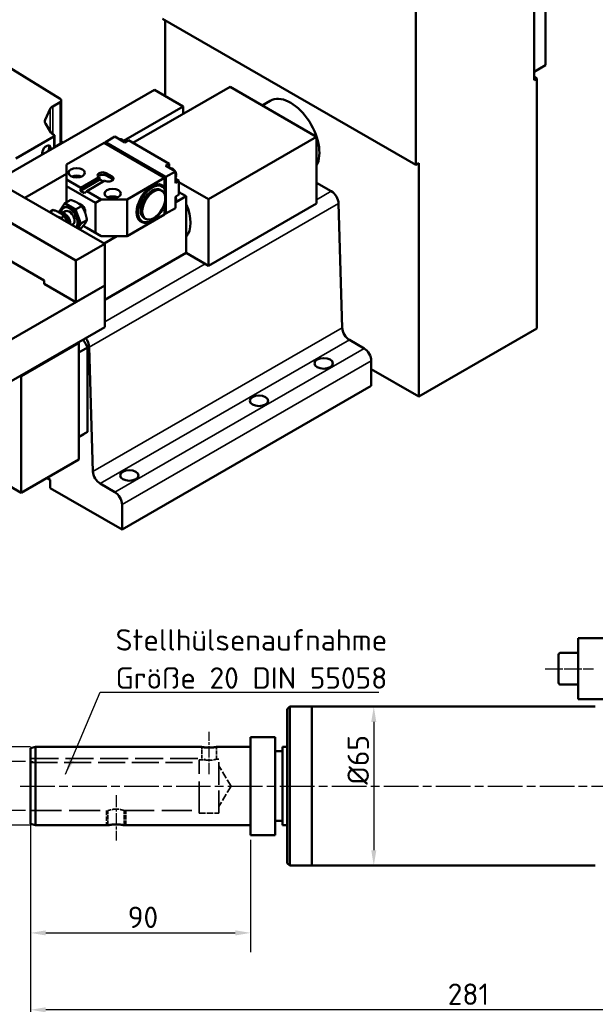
# Model space of a CAD drawing. Header units: millimetres. Extents: x 12 to 1472, y 12 to 1039.
# Tile 3 of 6: x 187 to 422, y 359 to 762. Entities that reach past the tile are written whole.
import ezdxf

# ---------------------------------------------------------------- set-up
doc = ezdxf.new("R2010")
doc.units = ezdxf.units.MM
doc.header["$LTSCALE"] = 2.5
doc.linetypes.add('CHAIN', pattern=[0.3543, 0.2362, -0.0295, 0.0591, -0.0295])
doc.linetypes.add('DASHED', pattern=[0.2067, 0.1654, -0.0413])
for name, color, linetype, lineweight in [('Bemaßung (ISO)', 7, 'Continuous', 25), ('Mittellinie (ISO)', 7, 'Continuous', 25), ('Sichtbar (ISO)', 7, 'Continuous', 50), ('Sichtbar schmal (ISO)', 7, 'Continuous', 35), ('Skizziergeometrie (ISO)', 7, 'Continuous', 25), ('Symbol (ISO)', 7, 'Continuous', 25), ('Verdeckt (ISO)', 7, 'DASHED', 35)]:
    doc.layers.add(name, color=color, linetype=linetype, lineweight=lineweight)
doc.styles.add('Notiztext (DIN)', font='isocpeur.ttf')
doc.dimstyles.new('Standard (DIN)', dxfattribs={"dimscale": 2.5, "dimtxt": 3.5, "dimasz": 2.5, "dimexe": 3.175, "dimexo": 0.8, "dimgap": 0.8, "dimtad": 1, "dimdec": 3, "dimrnd": 1e-08, "dimtxsty": 'Notiztext (DIN)', "dimcen": 0.09, "dimdle": 10, "dimclrd": 256, "dimclre": 256, "dimclrt": 256, "dimazin": 2, "dimtfac": 0.571429, "dimtdec": 3, "dimtmove": 0, "dimatfit": 3, "dimfxl": 1, "dimtolj": 1, "dimlwd": -1, "dimlwe": -1, "dimarcsym": 0})
doc.dimstyles.new('Standard - Methode 2a (DIN)$7', dxfattribs={"dimscale": 2.5, "dimtxt": 3.5, "dimasz": 2.5, "dimexe": 3.175, "dimexo": 0.8, "dimgap": 0.8, "dimtad": 1, "dimtih": 1, "dimtoh": 1, "dimrnd": 1e-08, "dimtxsty": 'Notiztext (DIN)', "dimcen": 0.09, "dimdle": 10, "dimclrd": 256, "dimclre": 256, "dimclrt": 256, "dimazin": 2, "dimtfac": 1, "dimtmove": 0, "dimatfit": 3, "dimfxl": 1, "dimtolj": 1, "dimlwd": -1, "dimlwe": -1, "dimarcsym": 0})

# ---------------------------------------------------------------- blocks, each defined once
blk = doc.blocks.new('*D13')
at = {"layer": 'Bemaßung (ISO)'}
for p, q in [((472.2, 472.77), (472.2, 349.22)), ((191.2, 438.2), (191.2, 349.22)), ((465.95, 357.16), (197.45, 357.16))]:
    blk.add_line(p, q, dxfattribs=at)
for points in [[(197.45, 358.2), (197.45, 356.12), (191.2, 357.16)], [(465.95, 358.2), (465.95, 356.12), (472.2, 357.16)]]:
    blk.add_solid(points, dxfattribs=at)
at = {"layer": 'Defpoints', "color": 0}
for p in [(472.2, 474.77), (191.2, 440.2), (191.2, 357.16)]:
    blk.add_point(p, dxfattribs=at)
at = {"layer": 'Bemaßung (ISO)', "insert": (361.83, 367.91), "char_height": 8.75, "attachment_point": 1, "style": 'Notiztext (DIN)'}
blk.add_mtext('\\A1;281', dxfattribs=at)
blk = doc.blocks.new('*D18')
at = {"layer": 'Bemaßung (ISO)'}
for p, q in [((191.2, 436.81), (191.2, 285.37)), ((727.2, 401.26), (727.2, 285.37)), ((720.95, 293.31), (197.45, 293.31))]:
    blk.add_line(p, q, dxfattribs=at)
for points in [[(197.45, 294.35), (197.45, 292.27), (191.2, 293.31)], [(720.95, 294.35), (720.95, 292.27), (727.2, 293.31)]]:
    blk.add_solid(points, dxfattribs=at)
at = {"layer": 'Defpoints', "color": 0}
for p in [(191.2, 438.81), (727.2, 403.26), (191.2, 293.31)]:
    blk.add_point(p, dxfattribs=at)
at = {"layer": 'Bemaßung (ISO)', "insert": (512.18, 304.06), "char_height": 8.75, "attachment_point": 1, "style": 'Notiztext (DIN)'}
blk.add_mtext('\\A1;536', dxfattribs=at)
blk = doc.blocks.new('*D21')
at = {"layer": 'Bemaßung (ISO)'}
blk.add_line((331.59, 474.84), (331.59, 422.34), dxfattribs=at)
for points in [[(330.55, 474.84), (332.63, 474.84), (331.59, 481.09)], [(330.55, 422.34), (332.63, 422.34), (331.59, 416.09)]]:
    blk.add_solid(points, dxfattribs=at)
at = {"layer": 'Defpoints', "color": 0}
for p in [(422.2, 481.09), (306.2, 416.09), (331.59, 416.09)]:
    blk.add_point(p, dxfattribs=at)
at = {"layer": 'Bemaßung (ISO)', "insert": (320.84, 449.18), "char_height": 8.75, "attachment_point": 1, "rotation": 90, "style": 'Notiztext (DIN)'}
blk.add_mtext('\\A1;Ø65', dxfattribs=at)
blk = doc.blocks.new('*D24')
at = {"layer": 'Bemaßung (ISO)'}
for p, q in [((1056.2, 560.59), (1056.2, 259.25)), ((191.2, 436.35), (191.2, 259.25)), ((197.45, 267.18), (1049.95, 267.18))]:
    blk.add_line(p, q, dxfattribs=at)
for points in [[(197.45, 268.22), (197.45, 266.14), (191.2, 267.18)], [(1049.95, 268.22), (1049.95, 266.14), (1056.2, 267.18)]]:
    blk.add_solid(points, dxfattribs=at)
at = {"layer": 'Defpoints', "color": 0}
for p in [(1056.2, 562.59), (191.2, 438.35), (1056.2, 267.18)]:
    blk.add_point(p, dxfattribs=at)
at = {"layer": 'Bemaßung (ISO)', "insert": (565, 277.94), "char_height": 8.75, "attachment_point": 1, "style": 'Notiztext (DIN)'}
blk.add_mtext('\\A1;ca. 865', dxfattribs=at)
blk = doc.blocks.new('*D26')
at = {"layer": 'Bemaßung (ISO)'}
for p, q in [((191.2, 462.05), (191.2, 380.65)), ((281.2, 426.59), (281.2, 380.65)), ((197.45, 388.59), (274.95, 388.59))]:
    blk.add_line(p, q, dxfattribs=at)
for points in [[(197.45, 389.63), (197.45, 387.55), (191.2, 388.59)], [(274.95, 389.63), (274.95, 387.55), (281.2, 388.59)]]:
    blk.add_solid(points, dxfattribs=at)
at = {"layer": 'Defpoints', "color": 0}
for p in [(191.2, 464.05), (281.2, 428.59), (281.2, 388.59)]:
    blk.add_point(p, dxfattribs=at)
at = {"layer": 'Bemaßung (ISO)', "insert": (230.95, 399.34), "char_height": 8.75, "attachment_point": 1, "style": 'Notiztext (DIN)'}
blk.add_mtext('\\A1;90', dxfattribs=at)
blk = doc.blocks.new('*D27')
at = {"layer": 'Bemaßung (ISO)'}
for p, q in [((178.11, 458.59), (178.11, 500.33)), ((189.2, 458.59), (170.17, 458.59)), ((178.11, 444.84), (178.11, 452.34)), ((189.2, 438.59), (170.17, 438.59))]:
    blk.add_line(p, q, dxfattribs=at)
for points in [[(177.07, 452.34), (179.15, 452.34), (178.11, 458.59)], [(177.07, 444.84), (179.15, 444.84), (178.11, 438.59)]]:
    blk.add_solid(points, dxfattribs=at)
at = {"layer": 'Defpoints', "color": 0}
for p in [(178.11, 458.59), (191.2, 458.59), (191.2, 438.59)]:
    blk.add_point(p, dxfattribs=at)
at = {"layer": 'Bemaßung (ISO)', "insert": (167.36, 471.21), "char_height": 8.75, "attachment_point": 1, "rotation": 90, "style": 'Notiztext (DIN)'}
blk.add_mtext('\\A1;Ø20\\fISOCPEUR|b0|i0;\\H5.0000;H7', dxfattribs=at)
blk = doc.blocks.new('*D28')
at = {"layer": 'Bemaßung (ISO)'}
for p, q in [((191.2, 464.59), (153.35, 464.59)), ((161.28, 458.34), (161.28, 438.84)), ((191.2, 432.59), (153.35, 432.59))]:
    blk.add_line(p, q, dxfattribs=at)
for points in [[(160.24, 458.34), (162.33, 458.34), (161.28, 464.59)], [(160.24, 438.84), (162.33, 438.84), (161.28, 432.59)]]:
    blk.add_solid(points, dxfattribs=at)
at = {"layer": 'Defpoints', "color": 0}
for p in [(193.2, 464.59), (161.28, 432.59), (193.2, 432.59)]:
    blk.add_point(p, dxfattribs=at)
at = {"layer": 'Bemaßung (ISO)', "insert": (150.53, 438.97), "char_height": 8.75, "attachment_point": 1, "rotation": 90, "style": 'Notiztext (DIN)'}
blk.add_mtext('\\A1;Ø32', dxfattribs=at)

msp = doc.modelspace()

# ---------------------------------------------------------------- linework, layer by layer
at = {"layer": 'Mittellinie (ISO)', "linetype": 'CHAIN', "ltscale": 8.756214}
msp.add_line((401.74684, 496.59078), (421.44684, 496.59078), dxfattribs=at)
at = {"layer": 'Mittellinie (ISO)', "linetype": 'CHAIN', "ltscale": 7.711679}
msp.add_line((264.19684, 453.49078), (264.19684, 470.84078), dxfattribs=at)
at = {"layer": 'Mittellinie (ISO)', "linetype": 'CHAIN', "ltscale": 23.990969}
msp.add_line((186.94684, 448.59078), (735.84911, 448.59078), dxfattribs=at)
at = {"layer": 'Mittellinie (ISO)', "linetype": 'CHAIN', "ltscale": 8.222835}
msp.add_line((226.19684, 444.84078), (226.19684, 426.34078), dxfattribs=at)
at = {"layer": 'Sichtbar (ISO)'}
for p, q in [((401.86036, 872.67706), (401.86036, 743.2321)), ((397.14632, 850.21292), (397.14632, 737.1189)), ((348.82735, 822.38788), (348.82735, 702.48097)), ((348.82735, 702.48097), (245.11836, 762.20301)), ((246.29687, 730.62036), (246.29687, 761.52435)), ((182.30371, 742.47402), (203.32763, 729.49099)), ((401.86036, 743.2321), (397.14632, 740.51746)), ((398.32483, 737.79756), (397.14632, 738.47622)), ((398.32483, 737.79756), (397.14632, 737.1189)), ((398.32483, 635.60417), (398.32483, 737.79756)), ((171.16678, 692.44576), (241.87745, 733.16533)), ((272.81338, 734.36087), (233.082, 711.4811)), ((253.66257, 726.37874), (241.87745, 733.16533)), ((272.81338, 734.36087), (308.16871, 714.00109)), ((203.77538, 728.83643), (203.77538, 711.80419)), ((285.9186, 726.81407), (289.24491, 728.72957)), ((199.23574, 725.37006), (197.1409, 720.86794)), ((203.28722, 728.15777), (200.31416, 726.44569)), ((229.26584, 712.3296), (253.66257, 726.37874)), ((253.66257, 723.33266), (253.66257, 726.37874)), ((197.25021, 719.42627), (199.56232, 715.76812)), ((200.76214, 714.0806), (185.17633, 705.10533)), ((200.53143, 714.89212), (200.76214, 714.75926)), ((201.00622, 714.41993), (201.00622, 709.62915)), ((221.84276, 711.84541), (225.67292, 714.05105)), ((229.73879, 711.70968), (225.67292, 714.05105)), ((229.73879, 711.70968), (231.21193, 712.558)), ((247.82894, 702.9889), (231.21193, 712.558)), ((308.16871, 714.00109), (263.97454, 688.55136)), ((308.16871, 714.00109), (308.16871, 686.74952)), ((201.00622, 709.81199), (203.28722, 711.12554)), ((203.77538, 712.18226), (204.57851, 711.6863)), ((205.93286, 702.68351), (221.25351, 711.50608)), ((221.25351, 711.50608), (246.00224, 697.25423)), ((221.37159, 711.43808), (221.90169, 711.74335)), ((246.5915, 697.59356), (221.84276, 711.84541)), ((221.84276, 711.84541), (221.84276, 711.70942)), ((246.53257, 697.55936), (221.90169, 711.74335)), ((205.93286, 696.57557), (205.93286, 702.68351)), ((246.3558, 702.14058), (247.82894, 702.9889)), ((250.42166, 699.7992), (246.3558, 702.14058)), ((247.82894, 701.29225), (247.82894, 702.9889)), ((348.82735, 702.48097), (350.00587, 703.15963)), ((350.00587, 703.15963), (350.00587, 607.77913)), ((188.88326, 689.07481), (205.93286, 698.89302)), ((188.88326, 689.07481), (205.93286, 698.89302)), ((205.93286, 696.57557), (211.82542, 693.18227)), ((205.93286, 693.85567), (205.93286, 696.57557)), ((211.57637, 691.96574), (219.56078, 696.56366)), ((211.82542, 693.18227), (219.22057, 697.44086)), ((219.56078, 696.56366), (219.22057, 697.44086)), ((220.98606, 695.7429), (219.56078, 696.56366)), ((222.16685, 699.13751), (224.52387, 697.78019)), ((224.52387, 696.75826), (222.16685, 698.11558)), ((246.00224, 697.25423), (230.6816, 688.43166)), ((246.00224, 697.25397), (246.53257, 697.55936)), ((246.00224, 693.24213), (246.00224, 697.25423)), ((246.53257, 682.70726), (246.53257, 697.55936)), ((246.5915, 697.59356), (250.42166, 699.7992)), ((246.5915, 682.6052), (246.5915, 697.59356)), ((250.42166, 695.09831), (250.42166, 699.7992)), ((251.8948, 695.94663), (250.42166, 696.79496)), ((250.52941, 698.30382), (250.71395, 698.43072)), ((250.71395, 697.88569), (250.52941, 697.75879)), ((250.52968, 698.30156), (250.6853, 698.21194)), ((180.30024, 694.01745), (221.54813, 670.26437)), ((217.71797, 687.06908), (205.93286, 693.85567)), ((205.93286, 687.23142), (205.93286, 693.85567)), ((211.57637, 691.96574), (211.82542, 693.18227)), ((221.5776, 696.08354), (214.18244, 691.82495)), ((244.32045, 692.31364), (244.90971, 691.97431)), ((246.29687, 686.86331), (246.29687, 692.31746)), ((250.42166, 695.09831), (251.8948, 695.94663)), ((251.8948, 690.36006), (251.8948, 695.94663)), ((251.8948, 695.50762), (263.97454, 688.55136)), ((314.22222, 691.74547), (308.16871, 695.23145)), ((213.25298, 691.00025), (211.57637, 691.96574)), ((214.18244, 691.82495), (213.25298, 691.00025)), ((214.18244, 691.82495), (220.07499, 688.43166)), ((220.07499, 688.43166), (217.71797, 687.06908)), ((230.6816, 688.43166), (220.07499, 688.43166)), ((230.6816, 673.44329), (230.6816, 688.43166)), ((250.42166, 689.51174), (251.8948, 690.36006)), ((250.42166, 684.81084), (250.42166, 689.51174)), ((250.52941, 688.08448), (250.71395, 688.21138)), ((254.84108, 689.73112), (250.65625, 687.32124)), ((251.8948, 691.42777), (254.84108, 689.73112)), ((254.84108, 689.73112), (254.84108, 677.80856)), ((263.97454, 688.55136), (263.97454, 661.29979)), ((168.51513, 687.23085), (209.76302, 663.47777)), ((205.19465, 686.80632), (202.98331, 683.65137)), ((205.0356, 685.22078), (204.68198, 685.01715)), ((205.19465, 686.80632), (207.62206, 688.20417)), ((209.61734, 684.25946), (205.19465, 686.80632)), ((209.61734, 684.25946), (212.04475, 685.65731)), ((211.82869, 678.55765), (209.61734, 684.25946)), ((217.71797, 674.80587), (217.71797, 687.06908)), ((246.00224, 682.26587), (246.00224, 686.02981)), ((246.5915, 682.6052), (250.42166, 684.81084)), ((250.71395, 687.66635), (250.52941, 687.53945)), ((250.52968, 688.08222), (250.6853, 687.9926)), ((308.16871, 686.74952), (263.97454, 661.29979)), ((318.67602, 635.92125), (317.1667, 686.76229)), ((200.48962, 684.09687), (199.29308, 683.40783)), ((202.99284, 683.62679), (202.46867, 683.32494)), ((202.46867, 683.32494), (202.99284, 683.62679)), ((202.98331, 683.65137), (203.28379, 682.8766)), ((204.91231, 681.55001), (203.71577, 680.86097)), ((204.32582, 682.6756), (203.78441, 682.67284)), ((205.52963, 683.54519), (204.01682, 682.67403)), ((246.00224, 682.26587), (230.6816, 673.44329)), ((237.66669, 680.75919), (238.25594, 680.41986)), ((246.00224, 682.40186), (246.53257, 682.70726)), ((246.47342, 682.67319), (246.5915, 682.6052)), ((208.57514, 678.25656), (208.1223, 677.99579)), ((210.48231, 676.63675), (211.82869, 678.55765)), ((211.12131, 676.26878), (212.04475, 676.80055)), ((211.82869, 678.55765), (214.25609, 679.9555)), ((212.77818, 677.64788), (213.25298, 677.37446)), ((212.77965, 677.64966), (217.71797, 674.80587)), ((213.25298, 677.37446), (214.18244, 676.83659)), ((220.07499, 673.44329), (214.18244, 676.83659)), ((241.01602, 679.83869), (240.72253, 679.66837)), ((254.84108, 677.80856), (254.84108, 666.56729)), ((217.71797, 674.80587), (220.07499, 673.44329)), ((230.6816, 673.44329), (220.07499, 673.44329)), ((226.55681, 673.44329), (221.29232, 670.41168)), ((221.54813, 670.26437), (209.76302, 663.47777)), ((221.54813, 670.26437), (221.54813, 653.23213)), ((196.7994, 655.27337), (181.47875, 664.09595)), ((254.84108, 666.56729), (221.54813, 647.39515)), ((263.97454, 661.29979), (254.83423, 666.56334)), ((209.76302, 663.47777), (209.76302, 646.44554)), ((183.24652, 631.1757), (221.54813, 653.23213)), ((196.7994, 653.91079), (196.7994, 655.27337)), ((209.76302, 646.44554), (196.7994, 653.91079)), ((221.54813, 653.23213), (209.76302, 646.44554)), ((221.54813, 636.1999), (221.54813, 653.23213)), ((183.24652, 614.14347), (221.54813, 636.1999)), ((350.00587, 607.77913), (398.32483, 635.60417)), ((210.94153, 629.75132), (187.37131, 616.17813)), ((210.64576, 629.92164), (210.94153, 629.75132)), ((210.94153, 629.75132), (210.94153, 582.06107)), ((214.47707, 627.87875), (210.94153, 625.84277)), ((214.47707, 627.87875), (214.47707, 593.43488)), ((215.22547, 628.05824), (216.73479, 577.2172)), ((327.61415, 627.48656), (321.6205, 630.93807)), ((330.56043, 612.16412), (330.56043, 622.38346)), ((187.07554, 616.34845), (187.37131, 616.17813)), ((187.37131, 616.17813), (187.37131, 568.48788)), ((350.00587, 607.77913), (330.56043, 618.97701)), ((330.56043, 612.16412), (228.6192, 553.46007)), ((214.47707, 593.43488), (210.94153, 591.3989)), ((212.84455, 592.28992), (210.94153, 591.19405)), ((210.94153, 582.06107), (187.37131, 568.48788)), ((187.37131, 568.48788), (173.17935, 576.66049)), ((199.15642, 573.83301), (197.90484, 574.55374)), ((199.15642, 570.42656), (199.15642, 573.83301)), ((219.67928, 572.23402), (225.67292, 568.78251)), ((228.6192, 553.46007), (199.15642, 570.42656)), ((228.6192, 563.67941), (228.6192, 553.46007)), ((415.19684, 509.09078), (480.19684, 509.09078)), ((415.19684, 484.09078), (415.19684, 509.09078)), ((407.99684, 503.09078), (415.19684, 503.09078)), ((407.19684, 490.89078), (407.19684, 502.29078)), ((407.99684, 490.09078), (415.19684, 490.09078)), ((415.19684, 484.09078), (480.19684, 484.09078)), ((296.19684, 480.09078), (297.19684, 481.09078)), ((296.19684, 417.09078), (296.19684, 480.09078)), ((297.19684, 481.09078), (297.19684, 416.09078)), ((306.19684, 481.09078), (297.19684, 481.09078)), ((306.19684, 416.09078), (306.19684, 481.09078)), ((422.19684, 481.09078), (306.19684, 481.09078)), ((306.19684, 416.09078), (306.19684, 481.09078)), ((281.19684, 428.59078), (281.19684, 468.59078)), ((281.19684, 468.59078), (291.19684, 468.59078)), ((291.19684, 428.59078), (291.19684, 468.59078)), ((191.19684, 464.05489), (193.19684, 464.59078)), ((191.19684, 433.12668), (191.19684, 464.05489)), ((193.19684, 432.59078), (193.19684, 464.59078)), ((193.19684, 464.59078), (261.19684, 464.59078)), ((267.19684, 464.59078), (281.19684, 464.59078)), ((291.19684, 462.84078), (294.19684, 462.84078)), ((294.19684, 432.59078), (294.19684, 464.59078)), ((294.19684, 464.59078), (296.19684, 464.59078)), ((191.19684, 433.12668), (193.19684, 432.59078)), ((193.19684, 432.59078), (222.87334, 432.59078)), ((229.52034, 432.59078), (281.19684, 432.59078)), ((291.19684, 434.34078), (294.19684, 434.34078)), ((294.19684, 432.59078), (296.19684, 432.59078)), ((281.19684, 428.59078), (291.19684, 428.59078)), ((296.19684, 417.09078), (297.19684, 416.09078)), ((306.19684, 416.09078), (297.19684, 416.09078)), ((422.19684, 416.09078), (306.19684, 416.09078))]:
    msp.add_line(p, q, dxfattribs=at)
at = {"layer": 'Sichtbar (ISO)', "flags": 128}
for points in [[(227.58842, 712.94799), (227.73972, 712.9841), (227.89405, 712.99877), (228.04855, 712.99335), (228.20177, 712.9696), (228.50068, 712.87386), (228.78648, 712.72269), (229.05687, 712.52407), (229.30871, 712.28477), (229.53803, 712.01132), (229.74046, 711.71064)], [(248.21237, 701.07145), (248.36385, 701.10759), (248.51836, 701.12224), (248.67304, 701.11675), (248.82644, 701.09291), (249.12566, 700.99688), (249.41175, 700.84532), (249.68236, 700.64623), (249.93436, 700.40641), (250.16377, 700.1324), (250.36618, 699.83115)], [(250.42166, 699.7353), (250.56022, 699.45954), (250.67258, 699.17571), (250.75635, 698.8884), (250.80927, 698.60191)], [(250.80892, 698.01856), (250.76119, 697.79934), (250.68236, 697.59218), (250.56957, 697.40204), (250.42166, 697.2365)], [(250.6853, 698.21194), (250.70248, 698.20144), (250.71917, 698.18995), (250.73494, 698.17768), (250.74937, 698.1648), (250.76224, 698.1516), (250.7734, 698.13838), (250.78286, 698.1252), (250.79122, 698.11124), (250.79831, 698.09662), (250.80383, 698.08163), (250.80765, 698.06655), (250.80983, 698.0517), (250.81041, 698.03737), (250.80946, 698.02284), (250.80689, 698.00785), (250.80263, 697.99275), (250.79667, 697.97785), (250.78922, 697.96343), (250.78056, 697.94978), (250.77057, 697.93663), (250.75875, 697.92335), (250.74523, 697.91024), (250.73019, 697.8976), (250.71395, 697.88569)], [(250.71395, 698.43072), (250.72243, 698.43675), (250.73065, 698.443), (250.73854, 698.44943), (250.74607, 698.45603), (250.75318, 698.46275), (250.75986, 698.46955), (250.76609, 698.47639), (250.77184, 698.48322), (250.7771, 698.49), (250.78189, 698.49675), (250.7864, 698.50373), (250.79062, 698.51095), (250.79451, 698.51835), (250.79802, 698.52591), (250.80113, 698.53357), (250.80379, 698.54132), (250.80598, 698.54909), (250.80773, 698.55686), (250.80903, 698.56457), (250.8099, 698.57219), (250.81035, 698.57966), (250.81039, 698.58696), (250.81003, 698.59436), (250.80925, 698.60191)], [(246.29687, 692.31746), (246.28601, 692.35446), (246.27503, 692.39159), (246.26393, 692.42885), (246.25271, 692.46623), (246.24136, 692.50374), (246.2299, 692.54138), (246.21831, 692.57914), (246.2066, 692.61704), (246.19476, 692.65507), (246.18281, 692.69323), (246.17072, 692.73153), (246.15852, 692.76996), (246.14619, 692.80852), (246.13374, 692.84723), (246.12116, 692.88607), (246.10845, 692.92506), (246.09562, 692.96418), (246.08267, 693.00345), (246.06958, 693.04286), (246.05637, 693.08242), (246.04303, 693.12213), (246.02956, 693.16198), (246.01597, 693.20198), (246.00224, 693.24213)], [(250.42345, 689.51276), (250.56134, 689.23771), (250.67316, 688.95468), (250.75655, 688.66821), (250.80927, 688.38257)], [(250.71395, 688.21138), (250.72243, 688.21741), (250.73065, 688.22366), (250.73854, 688.2301), (250.74607, 688.23669), (250.75318, 688.24341), (250.75986, 688.25021), (250.76609, 688.25705), (250.77184, 688.26388), (250.7771, 688.27066), (250.78189, 688.27741), (250.7864, 688.2844), (250.79062, 688.29161), (250.79451, 688.29901), (250.79802, 688.30657), (250.80113, 688.31423), (250.80379, 688.32198), (250.80598, 688.32976), (250.80773, 688.33752), (250.80903, 688.34523), (250.8099, 688.35285), (250.81035, 688.36032), (250.81039, 688.36762), (250.81003, 688.37502), (250.80925, 688.38257)], [(210.1755, 687.12774), (210.08627, 687.17844), (209.99606, 687.22835), (209.90483, 687.2775), (209.8125, 687.32595), (209.71901, 687.37373), (209.62429, 687.42088), (209.52828, 687.46745), (209.4309, 687.51347), (209.3321, 687.55899), (209.23178, 687.60403), (209.12988, 687.64863), (209.02633, 687.69284), (208.92103, 687.73668), (208.81392, 687.78018), (208.70489, 687.82339), (208.59388, 687.86633), (208.48077, 687.90904), (208.36549, 687.95154), (208.24792, 687.99388), (208.12796, 688.03608), (208.00552, 688.07818), (207.88046, 688.1202), (207.75268, 688.16219), (207.62206, 688.20417)], [(212.04475, 685.65731), (211.97185, 685.73253), (211.89894, 685.80612), (211.82596, 685.87813), (211.75286, 685.94864), (211.67958, 686.01772), (211.60606, 686.08542), (211.53224, 686.15181), (211.45808, 686.21694), (211.38351, 686.28087), (211.30849, 686.34366), (211.23294, 686.40534), (211.15681, 686.46598), (211.08005, 686.52561), (211.00259, 686.58429), (210.92437, 686.64206), (210.84534, 686.69896), (210.76542, 686.75503), (210.68455, 686.81032), (210.60266, 686.86486), (210.51969, 686.9187), (210.43557, 686.97187), (210.35021, 687.02441), (210.26355, 687.07635), (210.1755, 687.12774)], [(213.49252, 683.00341), (213.4476, 683.11734), (213.40162, 683.23033), (213.35453, 683.34247), (213.30631, 683.45386), (213.25694, 683.56458), (213.20637, 683.67472), (213.15458, 683.78438), (213.10153, 683.89364), (213.04718, 684.00258), (212.9915, 684.1113), (212.93444, 684.21988), (212.87597, 684.3284), (212.81603, 684.43695), (212.75458, 684.54561), (212.69157, 684.65446), (212.62695, 684.7636), (212.56066, 684.8731), (212.49265, 684.98305), (212.42285, 685.09354), (212.3512, 685.20467), (212.27765, 685.31651), (212.2021, 685.42917), (212.12449, 685.54274), (212.04475, 685.65731)], [(250.80892, 687.79922), (250.76119, 687.58), (250.68236, 687.37284), (250.56957, 687.1827), (250.42166, 687.01716)], [(250.6853, 687.9926), (250.70248, 687.9821), (250.71917, 687.97061), (250.73494, 687.95834), (250.74937, 687.94546), (250.76224, 687.93227), (250.7734, 687.91904), (250.78286, 687.90586), (250.79122, 687.8919), (250.79831, 687.87729), (250.80383, 687.86229), (250.80765, 687.84721), (250.80983, 687.83236), (250.81041, 687.81803), (250.80946, 687.8035), (250.80689, 687.78851), (250.80263, 687.77341), (250.79667, 687.75851), (250.78922, 687.74409), (250.78056, 687.73044), (250.77057, 687.71729), (250.75875, 687.70401), (250.74523, 687.6909), (250.73019, 687.67826), (250.71395, 687.66635)], [(199.10034, 683.19119), (199.10809, 683.19997), (199.11586, 683.20877), (199.12366, 683.21759), (199.13148, 683.22643), (199.13932, 683.23529), (199.14719, 683.24418), (199.15508, 683.25308), (199.163, 683.26201), (199.17094, 683.27095), (199.17891, 683.27992), (199.1869, 683.28892), (199.19492, 683.29793), (199.20296, 683.30696), (199.21102, 683.31602), (199.21912, 683.3251), (199.22723, 683.3342), (199.23537, 683.34332), (199.24354, 683.35247), (199.25173, 683.36164), (199.25995, 683.37083), (199.26819, 683.38005), (199.27646, 683.38928), (199.28476, 683.39855), (199.29308, 683.40783)], [(199.29308, 683.40783), (199.33668, 683.36264), (199.3802, 683.31812), (199.42365, 683.27427), (199.46704, 683.23106), (199.51038, 683.18846), (199.55369, 683.14648), (199.59697, 683.10508), (199.64024, 683.06426), (199.68351, 683.02399), (199.72679, 682.98426), (199.77009, 682.94506), (199.81342, 682.90637), (199.8568, 682.86818), (199.90023, 682.83048), (199.94373, 682.79325), (199.9873, 682.75647), (200.03096, 682.72015), (200.07472, 682.68426), (200.11858, 682.64879), (200.16257, 682.61373), (200.20668, 682.57907), (200.25092, 682.5448), (200.29532, 682.51091), (200.33988, 682.47739)], [(204.91231, 681.55001), (204.76144, 681.70386), (204.61122, 681.85011), (204.46115, 681.98945), (204.31077, 682.12252), (204.15963, 682.2499), (204.00728, 682.37209), (203.85328, 682.48958), (203.69719, 682.60279), (203.53859, 682.71213), (203.37701, 682.81796), (203.21199, 682.92062), (203.04306, 683.02044), (202.86972, 683.11772), (202.69145, 683.21275), (202.50767, 683.3058), (202.3178, 683.39713), (202.1212, 683.48701), (201.91718, 683.5757), (201.70499, 683.66343), (201.4838, 683.75047), (201.25271, 683.83707), (201.01074, 683.92348), (200.75679, 684.00999), (200.48962, 684.09687)], [(202.10003, 681.46378), (202.15824, 681.43812), (202.2171, 681.41256), (202.2766, 681.38708), (202.33679, 681.36167), (202.39767, 681.33635), (202.45926, 681.31109), (202.52159, 681.28589), (202.58468, 681.26075), (202.64853, 681.23566), (202.71319, 681.21061), (202.77866, 681.1856), (202.84498, 681.16062), (202.91216, 681.13566), (202.98023, 681.11073), (203.04922, 681.0858), (203.11915, 681.06089), (203.19004, 681.03597), (203.26193, 681.01104), (203.33484, 680.98611), (203.4088, 680.96115), (203.48384, 680.93616), (203.56, 680.91114), (203.6373, 680.88608), (203.71577, 680.86097)], [(203.71577, 680.86097), (203.71801, 680.84561), (203.72025, 680.83028), (203.7225, 680.81498), (203.72476, 680.79972), (203.72702, 680.78449), (203.7293, 680.7693), (203.73157, 680.75414), (203.73386, 680.73901), (203.73615, 680.72391), (203.73845, 680.70885), (203.74075, 680.69382), (203.74307, 680.67882), (203.74539, 680.66386), (203.74771, 680.64893), (203.75004, 680.63403), (203.75238, 680.61916), (203.75473, 680.60432), (203.75708, 680.58951), (203.75945, 680.57474), (203.76181, 680.56), (203.76419, 680.54529), (203.76657, 680.5306), (203.76896, 680.51595), (203.77135, 680.50133)], [(206.30134, 679.04441), (206.25903, 679.14751), (206.21567, 679.25021), (206.17123, 679.35257), (206.12568, 679.45468), (206.07898, 679.55658), (206.03109, 679.65836), (205.98198, 679.76008), (205.9316, 679.8618), (205.87993, 679.9636), (205.8269, 680.06555), (205.77248, 680.16771), (205.71662, 680.27016), (205.65927, 680.37296), (205.60037, 680.4762), (205.53987, 680.57995), (205.47771, 680.68428), (205.41382, 680.78928), (205.34814, 680.89502), (205.28061, 681.00159), (205.21114, 681.10908), (205.13966, 681.21757), (205.06609, 681.32716), (204.99034, 681.43794), (204.91231, 681.55001)], [(214.25609, 679.9555), (214.23408, 680.10332), (214.21134, 680.24848), (214.18787, 680.39113), (214.16365, 680.53139), (214.13868, 680.66939), (214.11293, 680.80525), (214.08639, 680.93909), (214.05905, 681.07101), (214.03088, 681.20114), (214.00186, 681.32957), (213.97198, 681.4564), (213.94121, 681.58175), (213.90952, 681.7057), (213.8769, 681.82835), (213.84332, 681.94979), (213.80874, 682.07013), (213.77315, 682.18944), (213.7365, 682.30781), (213.69877, 682.42535), (213.65991, 682.54213), (213.6199, 682.65823), (213.57869, 682.77376), (213.53625, 682.88879), (213.49252, 683.00341)], [(212.04475, 676.80055), (212.12449, 676.88976), (212.2021, 676.97714), (212.27765, 677.06277), (212.3512, 677.14673), (212.42285, 677.22909), (212.49265, 677.30993), (212.56066, 677.38932), (212.62695, 677.46732), (212.69157, 677.54401), (212.75458, 677.61945), (212.81603, 677.69369), (212.87597, 677.7668), (212.93444, 677.83883), (212.9915, 677.90984), (213.04718, 677.97988), (213.10153, 678.049), (213.15458, 678.11727), (213.20637, 678.18472), (213.25694, 678.2514), (213.30631, 678.31737), (213.35453, 678.38267), (213.40162, 678.44735), (213.4476, 678.51145), (213.49252, 678.57503)], [(213.49252, 678.57503), (213.53625, 678.63792), (213.57869, 678.69998), (213.6199, 678.76128), (213.65991, 678.82185), (213.69877, 678.88176), (213.7365, 678.94106), (213.77315, 678.99979), (213.80874, 679.058), (213.84332, 679.11574), (213.8769, 679.17305), (213.90952, 679.22999), (213.94121, 679.28659), (213.97198, 679.3429), (214.00186, 679.39896), (214.03088, 679.45482), (214.05905, 679.51052), (214.08639, 679.5661), (214.11293, 679.62161), (214.13868, 679.67708), (214.16365, 679.73257), (214.18787, 679.78811), (214.21134, 679.84375), (214.23408, 679.89953), (214.25609, 679.9555)], [(267.19684, 464.59078), (267.17155, 464.58598), (267.0954, 464.57199), (266.96796, 464.54945), (266.79046, 464.51962), (266.57071, 464.48533), (266.31813, 464.44953), (266.03006, 464.41365), (265.70322, 464.37912), (265.3461, 464.34898), (264.96788, 464.32613), (264.58055, 464.31191), (264.19684, 464.30702), (263.81313, 464.31191), (263.4258, 464.32613), (263.04757, 464.34898), (262.69046, 464.37912), (262.36362, 464.41365), (262.07555, 464.44953), (261.82297, 464.48533), (261.60322, 464.51962), (261.42573, 464.54945), (261.29828, 464.57199), (261.22213, 464.58598), (261.19684, 464.59078)], [(222.87334, 432.59078), (222.90138, 432.59668), (222.98581, 432.61387), (223.12704, 432.64155), (223.32369, 432.67819), (223.56711, 432.72033), (223.84683, 432.76432), (224.16583, 432.80845), (224.52779, 432.85093), (224.92334, 432.88804), (225.34235, 432.9162), (225.77156, 432.93373), (226.19684, 432.93977), (226.62212, 432.93373), (227.05132, 432.9162), (227.47034, 432.88804), (227.86589, 432.85093), (228.22785, 432.80845), (228.54685, 432.76432), (228.82657, 432.72033), (229.06998, 432.67819), (229.26664, 432.64155), (229.40787, 432.61387), (229.4923, 432.59668), (229.52034, 432.59078)]]:
    msp.add_lwpolyline(points, dxfattribs=at)
at = {"layer": 'Sichtbar (ISO)'}
for centre, start, end in [((407.99684, 502.29078), 90, 180), ((407.99684, 490.89078), 180, 270)]:
    msp.add_arc(centre, 0.8, start, end, dxfattribs=at)
for centre, major_axis, ratio, start_param, end_param in [((202.10871, 728.83643), (1.66667, 0), 0.575861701, 5.497787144, 7.033676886), ((297.56211, 714.28651), (8.3172, -14.44306), 0.578093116, 0.33630506, 3.141592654), ((203.26043, 724.74904), (-4.16667, 0), 0.575861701, 5.497787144, 6.021385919), ((201.16559, 720.24692), (-4.16667, 0), 0.575861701, 6.021385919, 6.632251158), ((203.47771, 716.58877), (-4.16667, 0), 0.575861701, 0.34906585, 0.785398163), ((200.17289, 714.41993), (0.83333, 0), 0.575861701, 5.497787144, 7.068583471), ((197.68328, 708.21987), (1.22679, 2.13035), 0.578093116, 5.24223807, 8.891061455), ((197.09402, 708.5592), (1.22679, 2.13035), 0.578093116, 4.866552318, 6.041607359), ((202.10871, 711.80419), (1.66667, 0), 0.575861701, 5.497787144, 6.283185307), ((210.05765, 696.22441), (3.33333, 0), 0.575861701, 0.924928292, 2.216664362), ((220.69371, 698.28919), (-2.08333, 0), 0.575861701, 3.926990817, 7.068583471), ((220.69371, 697.26725), (-2.08333, 0), 0.575861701, 3.926990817, 5.843220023), ((223.05074, 696.93187), (2.08333, 0), 0.575861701, 3.926990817, 7.068583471), ((223.05074, 695.90993), (-2.08333, 0), 0.575861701, 3.581557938, 3.926990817), ((248.94852, 698.94168), (-1.12803, 1.95885), 0.578093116, 3.780919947, 4.076929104), ((240.69894, 686.70608), (-4.30415, -7.47428), 0.578093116, 2.870735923, 7.070517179), ((240.99357, 686.53642), (-4.09622, -7.11321), 0.578093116, 2.772745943, 8.218960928), ((240.99357, 686.53642), (-3.32688, -5.77722), 0.578093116, 3.141592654, 6.283185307), ((224.78904, 687.74116), (3.33333, 0), 0.575861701, 0.924928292, 2.216664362), ((246.29687, 684.76482), (7.27755, -12.63768), 0.578093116, 1.765066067, 1.784292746), ((314.22222, 688.33902), (-2.0793, 3.61076), 0.578093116, 3.96383111, 5.499720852), ((207.05239, 680.90088), (2.3704, -4.11627), 0.578093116, 0.156977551, 3.971079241), ((207.406, 681.10451), (2.3704, -4.11627), 0.578093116, 0.019877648, 3.141592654), ((211.82542, 684.33077), (-1.24758, 2.16646), 0.578093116, 3.69448632, 6.007617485), ((248.94852, 688.72234), (-1.12803, 1.95885), 0.578093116, 3.780919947, 4.076929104), ((246.29687, 684.76482), (7.27755, -12.63768), 0.578093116, 0.193086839, 1.381576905), ((204.84268, 679.62839), (-1.66344, 2.88861), 0.578093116, 4.023005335, 6.048502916), ((205.29458, 679.88863), (-1.52276, 2.64431), 0.578093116, 3.82271326, 5.965347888), ((207.05239, 680.90088), (1.52276, -2.64431), 0.578093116, 0, 3.141592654), ((321.6205, 634.34451), (-2.0793, 3.61076), 0.578093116, 0.822238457, 2.358128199), ((196.21014, 621.17604), (16.63441, -28.88611), 0.578093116, 1.471413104, 1.582045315), ((212.28099, 629.63497), (2.0793, -3.61076), 0.578093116, 0.822238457, 1.829129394), ((327.61415, 624.08011), (-2.0793, 3.61076), 0.578093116, 3.928924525, 5.499720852), ((196.21014, 621.17604), (16.63441, -28.88611), 0.578093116, 0, 0.10325064), ((219.67928, 575.64046), (2.0793, -3.61076), 0.578093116, 3.96383111, 5.499720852), ((225.67292, 565.37606), (2.0793, -3.61076), 0.578093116, 0.787331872, 2.358128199)]:
    msp.add_ellipse(centre, major_axis=major_axis, ratio=ratio, start_param=start_param, end_param=end_param, dxfattribs=at)
for centre, major_axis, ratio in [((210.05765, 699.29021), (3.33333, 0), 0.575861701), ((224.78904, 690.80696), (3.33333, 0), 0.575861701), ((241.58283, 686.19709), (-3.32688, -5.77722), 0.578093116), ((311.11499, 621.37862), (-3.75, 0), 0.575861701), ((284.59849, 606.10878), (-3.75, 0), 0.575861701), ((231.56548, 575.5691), (-3.75, 0), 0.575861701)]:
    msp.add_ellipse(centre, major_axis=major_axis, ratio=ratio, dxfattribs=at)
at = {"layer": 'Sichtbar schmal (ISO)'}
for p, q in [((199.23574, 716.28482), (199.23574, 725.37006)), ((200.31416, 715.02723), (200.31416, 726.44569)), ((203.28722, 711.12554), (203.28722, 728.15777)), ((197.1409, 719.62591), (197.1409, 720.86794)), ((200.76214, 709.4886), (200.76214, 714.0806)), ((222.16685, 699.13751), (222.16685, 698.11558)), ((224.52387, 697.78019), (224.52387, 696.75826)), ((314.22222, 691.74547), (308.16871, 688.25949)), ((215.22547, 628.05824), (317.1667, 686.76229)), ((262.66349, 662.05477), (221.54813, 638.37801)), ((318.67602, 635.92125), (216.73479, 577.2172)), ((219.67928, 572.23402), (321.6205, 630.93807)), ((327.61415, 627.48656), (225.67292, 568.78251)), ((228.6192, 563.67941), (330.56043, 622.38346))]:
    msp.add_line(p, q, dxfattribs=at)
for centre, major_axis, start_param, end_param in [((228.52703, 710.9348), (-1.11553, 1.93714), 4.866005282, 6.133436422), ((249.15098, 699.05826), (-1.11553, 1.93714), 4.866005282, 6.133436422), ((249.15098, 699.05826), (1.11553, -1.93714), 0.937007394, 1.424305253), ((249.15098, 699.05826), (1.11553, -1.93714), 0.15035849, 0.637656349), ((249.15098, 688.83892), (1.11553, -1.93714), 0.937007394, 1.424305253), ((249.15098, 688.83892), (1.11553, -1.93714), 0.15035849, 0.637656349)]:
    msp.add_ellipse(centre, major_axis=major_axis, ratio=0.578093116, start_param=start_param, end_param=end_param, dxfattribs=at)
at = {"layer": 'Skizziergeometrie (ISO)'}
msp.add_line((191.19684, 458.59078), (192.33046, 458.59078), dxfattribs=at)
at = {"layer": 'Verdeckt (ISO)', "ltscale": 3.58073}
msp.add_line((261.19684, 459.89078), (261.19684, 464.59078), dxfattribs=at)
at = {"layer": 'Verdeckt (ISO)', "ltscale": 3.809293}
msp.add_line((267.19684, 459.59078), (267.19684, 464.59078), dxfattribs=at)
at = {"layer": 'Verdeckt (ISO)', "ltscale": 27.611683}
msp.add_line((191.19684, 459.89078), (262.53853, 459.89078), dxfattribs=at)
at = {"layer": 'Verdeckt (ISO)', "ltscale": 1.783982}
msp.add_line((260.19684, 459.30293), (262.53853, 459.30293), dxfattribs=at)
at = {"layer": 'Verdeckt (ISO)', "ltscale": 30.997078}
msp.add_line((260.19684, 437.59078), (260.19684, 459.30293), dxfattribs=at)
at = {"layer": 'Verdeckt (ISO)', "ltscale": 0.447776}
msp.add_line((262.53853, 459.30293), (262.53853, 459.89078), dxfattribs=at)
at = {"layer": 'Verdeckt (ISO)', "ltscale": 0.761779}
msp.add_line((267.19684, 459.59078), (268.19684, 459.59078), dxfattribs=at)
at = {"layer": 'Verdeckt (ISO)', "ltscale": 22.291578}
msp.add_line((268.19684, 437.59078), (268.19684, 459.59078), dxfattribs=at)
at = {"layer": 'Verdeckt (ISO)', "ltscale": 26.70537}
msp.add_line((191.19684, 458.27324), (260.19684, 458.27324), dxfattribs=at)
at = {"layer": 'Verdeckt (ISO)', "ltscale": 7.396233}
for q in [(268.19684, 456.91218), (268.19684, 440.26939)]:
    msp.add_line((273.19684, 448.59078), q, dxfattribs=at)
at = {"layer": 'Verdeckt (ISO)', "ltscale": 30.649734}
msp.add_line((191.19684, 438.59078), (222.87334, 438.59078), dxfattribs=at)
at = {"layer": 'Verdeckt (ISO)', "ltscale": 4.571172}
for p, q in [((222.19684, 438.59078), (222.19684, 432.59078)), ((222.87334, 432.59078), (222.87334, 438.59078)), ((229.52034, 432.59078), (229.52034, 438.59078)), ((230.19684, 432.59078), (230.19684, 438.59078))]:
    msp.add_line(p, q, dxfattribs=at)
at = {"layer": 'Verdeckt (ISO)', "ltscale": 29.682148}
msp.add_line((229.52034, 438.59078), (260.19684, 438.59078), dxfattribs=at)
at = {"layer": 'Verdeckt (ISO)', "ltscale": 6.094929}
msp.add_line((260.19684, 437.59078), (268.19684, 437.59078), dxfattribs=at)
at = {"layer": 'Verdeckt (ISO)', "ltscale": 1.342971, "flags": 128}
msp.add_lwpolyline([(262.53853, 459.30293), (262.6, 459.29359), (262.66263, 459.28442), (262.72634, 459.27547), (262.79108, 459.26676), (262.85678, 459.2583), (262.92338, 459.25014), (262.99081, 459.24229), (263.05901, 459.23478), (263.12794, 459.22766), (263.19755, 459.22095), (263.26774, 459.21465), (263.33844, 459.20878), (263.40956, 459.20333), (263.48103, 459.19832), (263.55276, 459.19376), (263.62467, 459.18964), (263.69669, 459.18598), (263.76872, 459.18279), (263.8407, 459.18007), (263.91253, 459.17783), (263.98415, 459.17607), (264.05545, 459.17481), (264.12638, 459.17405), (264.19684, 459.17379)], dxfattribs=at)
at = {"layer": 'Verdeckt (ISO)', "ltscale": 3.606245, "flags": 128}
msp.add_lwpolyline([(264.19684, 459.17379), (264.38794, 459.17564), (264.58143, 459.18109), (264.77572, 459.19001), (264.96921, 459.20225), (265.16031, 459.21768), (265.34744, 459.23615), (265.52911, 459.25736), (265.70421, 459.2807), (265.87169, 459.30563), (266.03051, 459.33157), (266.17963, 459.35797), (266.318, 459.38427), (266.44756, 459.4105), (266.57016, 459.4367), (266.68462, 459.46233), (266.78975, 459.48685), (266.88439, 459.50972), (266.96733, 459.53042), (267.0376, 459.54838), (267.09501, 459.56334), (267.13961, 459.57517), (267.17143, 459.58377), (267.19049, 459.58901), (267.19684, 459.59078)], dxfattribs=at)
at = {"layer": 'Verdeckt (ISO)', "ltscale": 4.004894, "flags": 128}
for points in [[(226.19684, 439.15922), (225.9846, 439.15666), (225.76985, 439.14913), (225.55434, 439.13681), (225.33983, 439.11993), (225.12808, 439.09869), (224.92083, 439.0733), (224.71973, 439.0442), (224.52598, 439.01224), (224.34071, 438.97816), (224.16506, 438.94275), (224.00017, 438.90675), (223.84717, 438.87094), (223.70389, 438.83529), (223.56824, 438.79971), (223.44155, 438.76492), (223.32511, 438.73166), (223.22025, 438.70065), (223.12828, 438.6726), (223.0503, 438.64826), (222.98655, 438.62799), (222.93699, 438.61195), (222.90162, 438.6003), (222.88041, 438.59319), (222.87334, 438.59078)], [(229.52034, 438.59078), (229.51327, 438.59319), (229.49206, 438.6003), (229.45668, 438.61195), (229.40713, 438.62799), (229.34337, 438.64826), (229.2654, 438.6726), (229.17343, 438.70065), (229.06857, 438.73166), (228.95213, 438.76492), (228.82543, 438.79971), (228.68979, 438.83529), (228.5465, 438.87094), (228.3935, 438.90675), (228.22861, 438.94275), (228.05297, 438.97816), (227.8677, 439.01224), (227.67395, 439.0442), (227.47285, 439.0733), (227.2656, 439.09869), (227.05385, 439.11993), (226.83934, 439.13681), (226.62383, 439.14913), (226.40908, 439.15666), (226.19684, 439.15922)]]:
    msp.add_lwpolyline(points, dxfattribs=at)

# ---------------------------------------------------------------- texts
at = {"layer": 'Symbol (ISO)', "insert": (225.98396, 488.39506), "char_height": 8.7499999, "width": 109.3100667, "attachment_point": 7, "line_spacing_factor": 1.068348, "style": 'Notiztext (DIN)'}
msp.add_mtext('{Stellhülsenaufnahme\\PGröße 20 DIN 55058}', dxfattribs=at)

# ---------------------------------------------------------------- dimensions: what is measured, and where the dimension line sits
at = {"layer": 'Bemaßung (ISO)'}
for base, p1, p2, angle, text, override, picture, middle in [((1056.19684, 267.18308), (191.19684, 438.34732), (1056.19684, 562.59078), 180, 'ca. <>', {"dimdec": 3, "dimtp": 0, "dimtm": 0, "dimtdec": 3, "dimatfit": 2}, '*D24', (582.94118, 267.18308)), ((178.10805, 458.59078), (191.19684, 438.59078), (191.19684, 458.59078), 90, 'Ø<>\\fISOCPEUR|b0|i0;\\H5.0000;H7', {"dimdec": 3, "dimtp": 0, "dimtm": 0, "dimtdec": 3, "dimatfit": 2}, '*D27', (178.10805, 484.76751)), ((331.59143, 416.09078), (422.19684, 481.09078), (306.19684, 416.09078), 90, 'Ø<>', {"dimdec": 3, "dimse1": 1, "dimse2": 1, "dimtp": 0, "dimtm": 0, "dimtdec": 3, "dimatfit": 2}, '*D21', (331.59143, 458.80548)), ((161.28337, 432.59078), (193.19684, 464.59078), (193.19684, 432.59078), 90, 'Ø<>', {"dimdec": 3, "dimtp": 0, "dimtm": 0, "dimtdec": 3, "dimatfit": 2}, '*D28', (161.28337, 448.59078))]:
    dim = msp.add_linear_dim(base=base, p1=p1, p2=p2, angle=angle, text=text, dimstyle='Standard (DIN)', override=override, dxfattribs=at)
    dim.commit()
    dim.dimension.update_dxf_attribs({"geometry": picture, "text_midpoint": middle, "dimtype": 160})
for base, p1, p2, picture, middle in [((191.19684, 357.16015), (472.19684, 474.76528), (191.19684, 440.1999), '*D13', (369.26533, 357.16015)), ((281.19684, 388.59078), (191.19684, 464.05489), (281.19684, 428.59078), '*D26', (236.19684, 388.59078)), ((191.19684, 293.31209), (727.19684, 403.26281), (191.19684, 438.81046), '*D18', (520.49242, 293.31209))]:
    dim = msp.add_linear_dim(base=base, p1=p1, p2=p2, angle=180, dimstyle='Standard (DIN)', override={"dimdec": 3, "dimtp": 0, "dimtm": 0, "dimtdec": 3, "dimatfit": 2}, dxfattribs=at)
    dim.commit()
    dim.dimension.update_dxf_attribs({"geometry": picture, "text_midpoint": middle, "dimtype": 160})

# ---------------------------------------------------------------- leaders
at = {"layer": 'Symbol (ISO)', "annotation_type": 0, "has_hookline": 1, "hookline_direction": 0, "text_width": 107.625}
msp.add_leader([(205.50838, 453.43779), (219.73396, 486.93673), (225.98396, 486.93673)], dimstyle='Standard - Methode 2a (DIN)$7', override={"dimgap": 0, "dimtad": 1}, dxfattribs=at)

doc.saveas('drawing.dxf')
